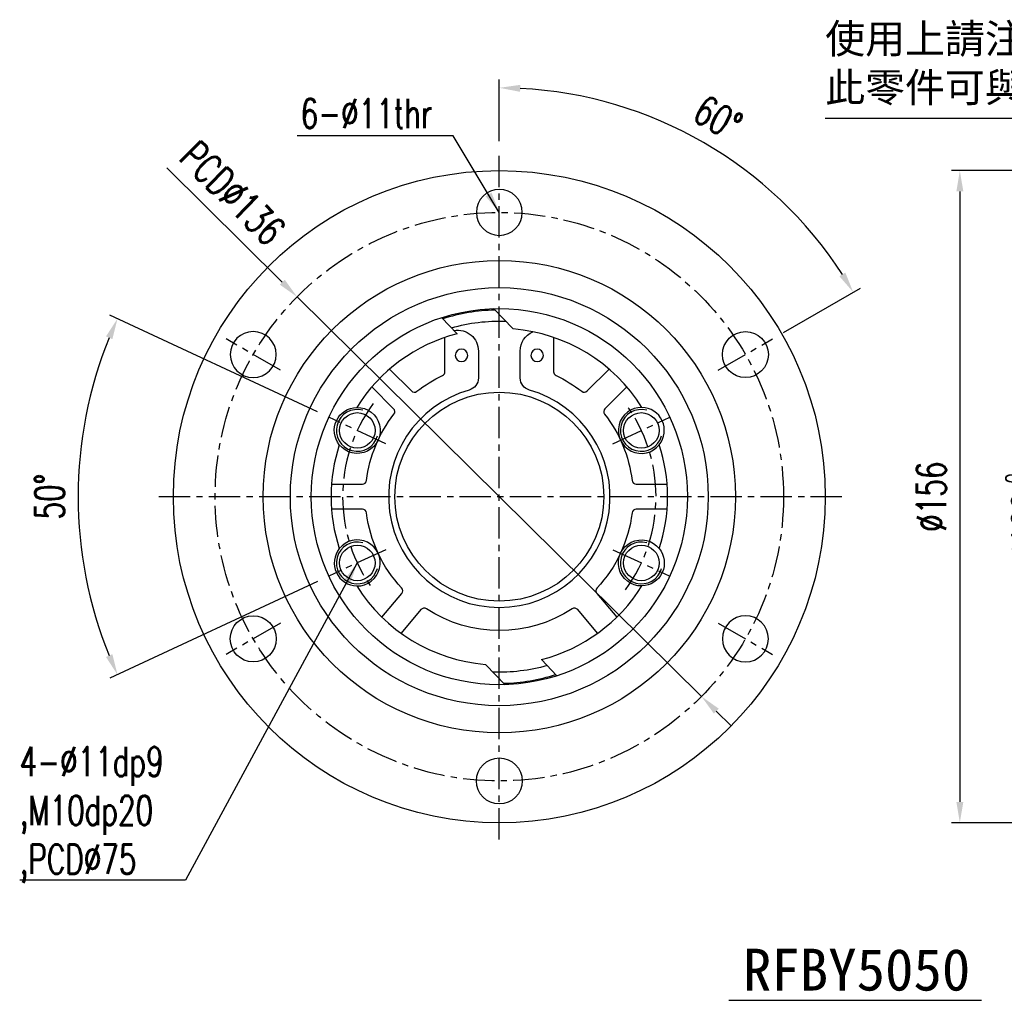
# Model space of a CAD drawing. Header units: millimetres. Extents: x -115 to 793, y -126 to 121.
# Tile 1 of 100: x -115 to 121, y -120 to 114. Entities that reach past the tile are written whole.
import ezdxf
from ezdxf.enums import TextEntityAlignment as Align

# ---------------------------------------------------------------- set-up
doc = ezdxf.new("R2010")
doc.units = ezdxf.units.MM
doc.linetypes.add('CENTER', pattern=[2, 1.25, -0.25, 0.25, -0.25])
for name, color, linetype in [('CHA', 7, 'Continuous'), ('CL', 1, 'CENTER'), ('DIM', 4, 'Continuous'), ('OUT', 3, 'Continuous')]:
    doc.layers.add(name, color=color, linetype=linetype)
doc.styles.add('DIM-7', font='SIMPLEX.shx', dxfattribs={"width": 0.7, "bigfont": 'chineset.shx'})
doc.styles.add('T', font='kaiu.ttf')
doc.dimstyles.new('CNS', dxfattribs={"dimtxt": 3.5, "dimasz": 2.5, "dimexe": 1, "dimexo": 1.5, "dimgap": 0.09, "dimtad": 0, "dimdsep": 46, "dimtxsty": 'DIM-7', "dimcen": 0.09, "dimclrd": 1, "dimclre": 1, "dimclrt": 4, "dimadec": 0, "dimazin": 0, "dimtfac": 1, "dimtix": 1, "dimtmove": 2, "dimatfit": 3, "dimfxl": 1, "dimtvp": 0.971429, "dimtolj": 1, "dimarcsym": 0})

# ---------------------------------------------------------------- blocks, each defined once
blk = doc.blocks.new('*D0')
at = {"layer": 'DEFPOINTS', "color": 0}
for p in [(180, 50), (135.76, -50), (180, -50)]:
    blk.add_point(p, dxfattribs=at)
at = {"layer": 'DIM', "color": 0, "lineweight": -2}
for p, q in [((177, 50), (133.76, 50)), ((135.76, 45), (135.76, -45)), ((177, -50), (133.76, -50))]:
    blk.add_line(p, q, dxfattribs=at)
at = {"layer": 'DIM', "color": 0}
for points in [[(134.93, 45), (136.59, 45), (135.76, 50)], [(134.93, -45), (136.59, -45), (135.76, -50)]]:
    blk.add_solid(points, dxfattribs=at)
at = {"layer": 'DIM', "color": 0, "insert": (126.24, 0), "char_height": 7, "attachment_point": 5, "rotation": 90, "style": 'DIM-7'}
blk.add_mtext('\\A1;%%C100{\\H4.200000;\\S 0^ -0.035;}', dxfattribs=at)
blk = doc.blocks.new('*D2')
at = {"layer": 'DEFPOINTS', "color": 0}
for p in [(0, 82), (62.87, 74.92), (65.38, 37.75), (52.39, 30.25), (0, -82)]:
    blk.add_point(p, dxfattribs=at)
at = {"layer": 'DIM', "color": 0, "lineweight": -2}
for p, q in [((0, 85), (0, 99.8)), ((67.98, 39.25), (86.43, 49.9))]:
    blk.add_line(p, q, dxfattribs=at)
blk.add_arc((0, 0), 97.8, 32.9295, 87.0705, dxfattribs=at)
at = {"layer": 'DIM', "color": 0}
for points in [[(4.98, 96.84), (5.02, 98.51), (0, 97.8)], [(82.8, 53.6), (81.38, 52.73), (84.7, 48.9)]]:
    blk.add_solid(points, dxfattribs=at)
at = {"layer": 'DIM', "color": 0, "insert": (52.3, 90.59), "char_height": 7, "attachment_point": 5, "rotation": 330, "style": 'DIM-7'}
blk.add_mtext('\\A1;60°', dxfattribs=at)
blk = doc.blocks.new('*D3')
at = {"layer": 'DEFPOINTS', "color": 0}
for p in [(-40.78, 19.02), (-99.74, 14.61), (-27.19, 12.68), (-27.19, -12.68), (-40.78, -19.02)]:
    blk.add_point(p, dxfattribs=at)
at = {"layer": 'DIM', "color": 0, "lineweight": -2}
for p, q in [((-43.5, 20.29), (-93.17, 43.45)), ((-43.5, -20.29), (-93.17, -43.45))]:
    blk.add_line(p, q, dxfattribs=at)
blk.add_arc((0, 0), 100.8, 157.8423, 202.1577, dxfattribs=at)
at = {"layer": 'DIM', "color": 0}
for points in [[(-94.12, 38.35), (-92.59, 37.69), (-91.36, 42.6)], [(-92.59, -37.69), (-94.12, -38.35), (-91.36, -42.6)]]:
    blk.add_solid(points, dxfattribs=at)
at = {"layer": 'DIM', "color": 0, "insert": (-107.6, 0), "char_height": 7, "attachment_point": 5, "rotation": 90, "style": 'DIM-7'}
blk.add_mtext('\\A1;50°', dxfattribs=at)
blk = doc.blocks.new('*D4')
at = {"layer": 'DEFPOINTS', "color": 0}
for p in [(-48.38, 47.79), (48.38, -47.79)]:
    blk.add_point(p, dxfattribs=at)
at = {"layer": 'DIM', "color": 7, "lineweight": -2}
for p, q in [((-79.6, 78.63), (-51.93, 51.3)), ((48.38, -47.79), (-48.38, 47.79)), ((51.93, -51.3), (55.49, -54.82))]:
    blk.add_line(p, q, dxfattribs=at)
at = {"layer": 'DIM', "color": 7}
for points in [[(-51.35, 51.9), (-52.52, 50.71), (-48.38, 47.79)], [(52.52, -50.71), (51.35, -51.9), (48.38, -47.79)]]:
    blk.add_solid(points, dxfattribs=at)
at = {"layer": 'DIM', "color": 0, "insert": (-63.82, 72.6), "char_height": 7, "attachment_point": 5, "rotation": 315.3503, "style": 'DIM-7'}
blk.add_mtext('\\A1;PCD∅136', dxfattribs=at)
blk = doc.blocks.new('*D5')
at = {"layer": 'DEFPOINTS', "color": 0}
for p in [(209, 78), (110.2, -78), (209, -78)]:
    blk.add_point(p, dxfattribs=at)
at = {"layer": 'DIM', "color": 0, "lineweight": -2}
for p, q in [((206, 78), (108.2, 78)), ((110.2, 73), (110.2, -73)), ((206, -78), (108.2, -78))]:
    blk.add_line(p, q, dxfattribs=at)
at = {"layer": 'DIM', "color": 0}
for points in [[(109.37, 73), (111.04, 73), (110.2, 78)], [(109.37, -73), (111.04, -73), (110.2, -78)]]:
    blk.add_solid(points, dxfattribs=at)
at = {"layer": 'DIM', "color": 0, "insert": (103.4, 0), "char_height": 7, "attachment_point": 5, "rotation": 90, "style": 'DIM-7'}
blk.add_mtext('\\A1;%%C156', dxfattribs=at)

msp = doc.modelspace()

# ---------------------------------------------------------------- linework, layer by layer
at = {"layer": 'CL', "color": 0, "ltscale": 6}
for p, q in [((0, -82), (0, 82)), ((-52.395, 30.25), (-65.385, 37.75)), ((52.395, 30.25), (65.385, 37.75)), ((-27.189, 12.679), (-40.784, 19.018)), ((27.189, 12.679), (40.784, 19.018)), ((82, 0), (-82, 0)), ((-27.189, -12.679), (-40.784, -19.018)), ((27.189, -12.679), (40.784, -19.018)), ((-52.395, -30.25), (-65.385, -37.75)), ((52.395, -30.25), (65.385, -37.75))]:
    msp.add_line(p, q, dxfattribs=at)
msp.add_circle((0, 0), 68, dxfattribs=at)
for start, end in [(143.53329, 216.46671), (323.53329, 36.46671)]:
    msp.add_arc((0, 0), 37.5, start, end, dxfattribs=at)
at = {"layer": 'DIM', "color": 7}
msp.add_line((54.934, -120.467), (115.403, -120.467), dxfattribs=at)
at = {"layer": 'DIM', "color": 0}
for centre in [(-33.987, 15.848), (33.987, 15.848), (-33.987, -15.848), (33.987, -15.848)]:
    msp.add_arc(centre, 5, 75, 345, dxfattribs=at)
at = {"layer": 'OUT', "color": 0}
for p, q in [((-1.396, 44.978), (3.316, 40.113)), ((-10.058, 38.973), (-13.796, 42.833)), ((-13, 29.883), (-13, 38.093)), ((13, 38.093), (13, 29.883)), ((-5, 34.843), (-5, 28.395)), ((5, 28.395), (5, 34.843)), ((-26.26, 30.503), (-21.041, 25.284)), ((21.041, 25.284), (26.26, 30.503)), ((-25.284, 21.041), (-30.503, 26.26)), ((30.503, 26.26), (25.284, 21.041)), ((-40.138, 3), (-32.757, 3)), ((32.757, 3), (40.138, 3)), ((-32.757, -3), (-40.138, -3)), ((40.138, -3), (32.757, -3)), ((-28.098, -28.819), (-23.354, -23.165)), ((23.354, -23.165), (28.098, -28.819)), ((-18.757, -27.021), (-23.502, -32.676)), ((23.502, -32.676), (18.757, -27.021)), ((10.058, -38.973), (13.796, -42.833)), ((1.396, -44.978), (-3.316, -40.113))]:
    msp.add_line(p, q, dxfattribs=at)
for centre, radius in [((0, 0), 78), ((0, 0), 56.5), ((0, 0), 50), ((0, 0), 45), ((58.89, 34), 5.5), ((0, 0), 25), ((-33.987, 15.848), 4.25), ((33.987, 15.848), 4.25), ((-33.987, -15.848), 4.25), ((33.987, -15.848), 4.25), ((-58.89, -34), 5.5), ((0, -68), 5.5)]:
    msp.add_circle(centre, radius, dxfattribs=at)
at = {"layer": 'OUT', "color": 0, "extrusion": (0, 0, -1)}
for centre, radius in [((0, 68), 5.5), ((58.89, 34), 5.5), ((9.059, 33.807), 1.5), ((-9.059, 33.807), 1.5), ((-58.89, -34), 5.5)]:
    msp.add_circle(centre, radius, dxfattribs=at)
at = {"layer": 'OUT', "color": 0}
for centre, radius, start, end in [((0, 0), 44.65, 91.36713, 107.63117), ((0, 0), 40.25, 32.02894, 85.2743), ((0, 0), 40.25, 104.4702, 147.97106), ((-14, 29.883), 1, 295.10272, 0), ((14, 29.883), 1, 180, 244.89728), ((0, 0), 26.5, 105.73488, 74.26512), ((-20.334, 25.991), 1, 225, 308.03794), ((20.334, 25.991), 1, 231.96206, 315), ((33.987, 15.848), 5.5, 88.5796, 321.4204), ((33.987, 15.848), 5.5, 321.42334, 88.57666), ((-25.991, 20.334), 1, 321.96206, 45), ((25.991, 20.334), 1, 135, 218.03794), ((0, 0), 40.25, 162.02894, 197.97106), ((0, 0), 40.25, 342.02894, 17.97106), ((-32.757, 4), 1, 270, 353.03794), ((32.757, 4), 1, 186.96206, 270), ((-32.757, -4), 1, 6.96206, 90), ((32.757, -4), 1, 90, 173.03794), ((-33.987, -15.848), 5.5, 268.5796, 141.4204), ((-33.987, -15.848), 5.5, 141.42334, 268.57666), ((0, 0), 40.25, 212.02894, 265.2743), ((-24.12, -22.522), 1, 320, 43.03794), ((0, 0), 40.25, 284.4702, 327.97106), ((24.12, -22.522), 1, 136.96206, 220), ((-17.991, -27.664), 1, 56.96206, 140), ((17.991, -27.664), 1, 40, 123.03794), ((0, 0), 44.65, 271.36713, 287.63117)]:
    msp.add_arc(centre, radius, start, end, dxfattribs=at)
at = {"layer": 'OUT', "color": 0, "extrusion": (0, 0, -1)}
for centre, radius, start, end in [((0, 0), 42, 74.18189, 92.0675), ((10, 34.843), 5, 80.41533, 180), ((-10, 34.843), 5, 0, 66.83317), ((0, 0), 32, 51.96206, 64.89728), ((8, 28.395), 3, 180, 254.26512), ((-8, 28.395), 3, 285.73488, 0), ((0, 0), 32, 115.10272, 128.03794), ((33.987, 15.848), 5.5, 321.42334, 88.57666), ((33.987, 15.848), 5.5, 88.5796, 321.4204), ((0, 0), 32, 6.96206, 38.03794), ((0, 0), 32, 141.96206, 173.03794), ((0, 0), 32, 316.96206, 353.03794), ((0, 0), 32, 186.96206, 223.03794), ((-33.987, -15.848), 5.5, 268.5796, 141.4204), ((-33.987, -15.848), 5.5, 141.42334, 268.57666), ((0, 0), 32, 236.96206, 303.03794), ((0, 0), 42, 254.18189, 272.0675)]:
    msp.add_arc(centre, radius, start, end, dxfattribs=at)

# ---------------------------------------------------------------- texts
at = {"color": 0, "insert": (77.989, 124.721), "char_height": 7, "attachment_point": 1, "style": 'DIM-7'}
msp.add_mtext('\\P{\\fPMingLiU|b0|i0|c136|p18;\\W1;\\C256;使用上請注意！！\\P此零件可與螺帽分離}', dxfattribs=at)
at = {"layer": 'CHA', "style": 'T'}
msp.add_text('RFBY5050', height=10, dxfattribs=at).set_placement((85.5, -113.216), align=Align.MIDDLE)
at = {"layer": 'DIM', "color": 0, "char_height": 7, "style": 'DIM-7'}
for s, insert, attachment_point in [('6-%%C11thr', (-16.034, 88.147), 9), ('4-%%C11dp9\\P,M10dp20\\P,PCD%%C75', (-114.773, -59.87), 1)]:
    msp.add_mtext(s, dxfattribs=dict(at, insert=insert, attachment_point=attachment_point))

# ---------------------------------------------------------------- dimensions: what is measured, and where the dimension line sits
at = {"layer": 'DIM', "color": 0}
for base, line1, line2, picture, middle in [((62.866, 74.921), ((0, -82), (0, 82)), ((52.395, 30.25), (65.385, 37.75)), '*D2', (52.301, 90.588)), ((-99.738, 14.61), ((-27.189, -12.679), (-40.784, -19.018)), ((-27.189, 12.679), (-40.784, 19.018)), '*D3', (-107.603, 0))]:
    dim = msp.add_angular_dim_2l(base=base, line1=line1, line2=line2, dimstyle='CNS', override={"dimscale": 2, "dimclrd": 0, "dimclre": 0, "dimclrt": 0}, dxfattribs=at)
    dim.commit()
    dim.dimension.update_dxf_attribs({"geometry": picture, "text_midpoint": middle})
dim = msp.add_diameter_dim_2p(p1=(48.376, -47.788), p2=(-48.376, 47.788), text='PCD<>', dimstyle='CNS', override={"dimscale": 2, "dimclrd": 7, "dimclre": 0, "dimclrt": 0, "dimtmove": 0}, dxfattribs=at)
dim.commit()
dim.dimension.update_dxf_attribs({"geometry": '*D4', "text_midpoint": (-68.6, 67.766), "dimtype": 163})
for base, p1, p2, override, picture, middle in [((110.205, -78), (209, 78), (209, -78), {"dimscale": 2, "dimclrd": 0, "dimclre": 0, "dimclrt": 0}, '*D5', (103.405, 0)), ((135.759, -50), (180, 50), (180, -50), {"dimscale": 2, "dimclrd": 0, "dimclre": 0, "dimclrt": 0, "dimtol": 1, "dimtm": 0.035, "dimtfac": 0.6, "dimtdec": 3}, '*D0', (126.239, 0))]:
    dim = msp.add_linear_dim(base=base, p1=p1, p2=p2, angle=90, text='%%C<>', dimstyle='CNS', override=override, dxfattribs=at)
    dim.commit()
    dim.dimension.update_dxf_attribs({"geometry": picture, "text_midpoint": middle})

# ---------------------------------------------------------------- leaders
at = {"layer": 'DIM', "color": 0, "annotation_type": 0, "has_hookline": 1, "hookline_direction": 1}
for points, text_width in [([(193.5, 50), (176.357, 90.474), (171.357, 90.474)], 93.188), ([(0, 68), (-11.034, 86.323), (-16.034, 86.323)], 32.2), ([(-33.987, -15.848), (-75.06, -91.716), (-80.06, -91.716)], 34.533)]:
    msp.add_leader(points, dimstyle='CNS', override={"dimscale": 2, "dimgap": 0.09, "dimtad": 1, "dimclrd": 0, "dimclre": 4}, dxfattribs=dict(at, text_width=text_width))

doc.saveas('drawing.dxf')
